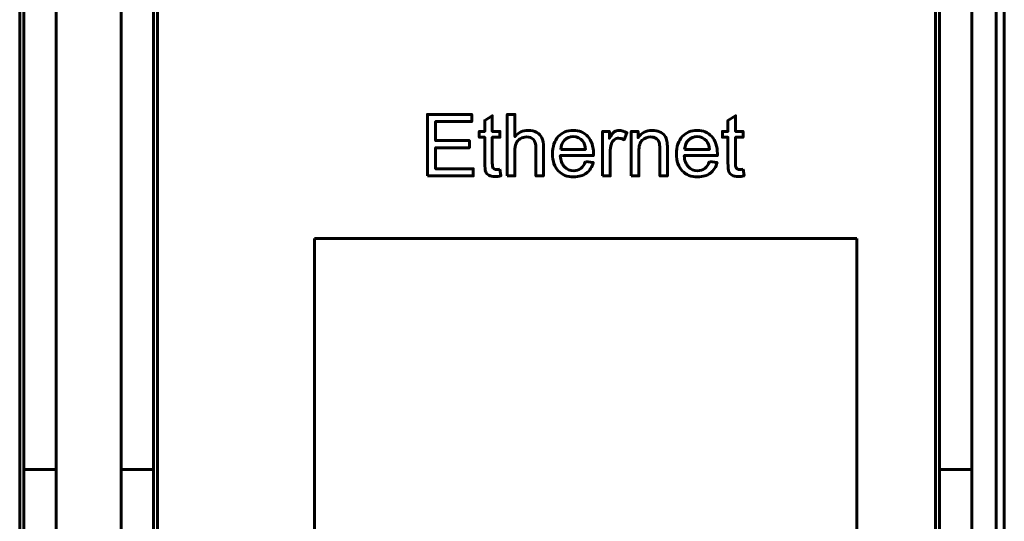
# Model space of a CAD drawing. Header units: millimetres. Extents: x -13 to 39, y -19 to 89.
# Tile 6 of 15: x 15 to 39, y 24 to 36. Entities that reach past the tile are written whole.
import ezdxf

# ---------------------------------------------------------------- set-up
doc = ezdxf.new("R2010")
doc.units = ezdxf.units.MM
doc.linetypes.add('K5LT_BASIC', pattern=[0])

msp = doc.modelspace()

# ---------------------------------------------------------------- linework, layer by layer
at = {"color": 150, "linetype": 'K5LT_BASIC', "lineweight": 60, "true_color": 0x0080ff}
for p, q in [((38.739, 61.118), (38.739, 8.557)), ((38.939, 61.118), (38.939, 8.557)), ((14.639, 22.438), (14.639, 47.238)), ((18.039, 22.438), (18.039, 47.238)), ((37.239, 22.438), (37.239, 47.238)), ((14.739, 44.413), (14.739, 25.262)), ((15.539, 25.262), (15.539, 44.413)), ((17.139, 25.262), (17.139, 44.413)), ((17.939, 44.413), (17.939, 25.262)), ((37.339, 44.413), (37.339, 25.262)), ((38.139, 25.262), (38.139, 44.413)), ((21.918, 14.246), (21.918, 30.956)), ((21.918, 30.956), (35.301, 30.956)), ((35.301, 30.956), (35.301, 14.246)), ((15.539, 25.262), (14.739, 25.262)), ((14.739, 23.338), (14.739, 25.262)), ((15.539, 23.645), (15.539, 25.262)), ((17.139, 23.645), (17.139, 25.262)), ((17.939, 25.262), (17.139, 25.262)), ((17.939, 25.262), (17.939, 23.338)), ((37.339, 25.262), (37.339, 23.338)), ((38.139, 25.262), (37.339, 25.262)), ((38.139, 23.645), (38.139, 25.262))]:
    msp.add_line(p, q, dxfattribs=at)
for points, knots in [([(24.701, 32.499), (24.701, 32.499), (24.701, 34.015), (24.701, 34.015), (25.795, 34.015), (25.795, 34.015), (25.795, 33.837), (25.795, 33.837), (24.902, 33.837), (24.902, 33.837), (24.902, 33.371), (24.902, 33.371), (25.738, 33.371), (25.738, 33.371), (25.738, 33.193), (25.738, 33.193), (24.902, 33.193), (24.902, 33.193), (24.902, 32.677), (24.902, 32.677), (25.831, 32.677), (25.831, 32.677), (25.831, 32.499), (25.831, 32.499), (24.701, 32.499), (24.701, 32.499)], [0, 0, 0, 0, 0.083333, 0.083333, 0.166667, 0.166667, 0.25, 0.25, 0.333333, 0.333333, 0.416667, 0.416667, 0.5, 0.5, 0.583333, 0.583333, 0.666667, 0.666667, 0.75, 0.75, 0.833333, 0.833333, 0.916667, 0.916667, 1, 1, 1, 1]), ([(26.49, 32.665), (26.49, 32.665), (26.515, 32.501), (26.515, 32.501), (26.463, 32.49), (26.416, 32.484), (26.375, 32.484), (26.308, 32.484), (26.255, 32.495), (26.218, 32.516), (26.181, 32.538), (26.155, 32.566), (26.14, 32.601), (26.125, 32.635), (26.117, 32.709), (26.117, 32.821), (26.117, 32.821), (26.117, 33.454), (26.117, 33.454), (25.98, 33.454), (25.98, 33.454), (25.98, 33.598), (25.98, 33.598), (26.117, 33.598), (26.117, 33.598), (26.117, 33.869), (26.117, 33.869), (26.303, 33.981), (26.303, 33.981), (26.303, 33.598), (26.303, 33.598), (26.49, 33.598), (26.49, 33.598), (26.49, 33.454), (26.49, 33.454), (26.303, 33.454), (26.303, 33.454), (26.303, 32.81), (26.303, 32.81), (26.303, 32.757), (26.307, 32.723), (26.313, 32.707), (26.32, 32.692), (26.33, 32.68), (26.345, 32.671), (26.36, 32.662), (26.381, 32.658), (26.409, 32.658), (26.429, 32.658), (26.456, 32.66), (26.49, 32.665)], [0, 0, 0, 0, 0.05, 0.05, 0.05, 0.1, 0.1, 0.1, 0.15, 0.15, 0.15, 0.2, 0.2, 0.2, 0.25, 0.25, 0.25, 0.3, 0.3, 0.35, 0.35, 0.4, 0.4, 0.45, 0.45, 0.5, 0.5, 0.55, 0.55, 0.6, 0.6, 0.65, 0.65, 0.7, 0.7, 0.75, 0.75, 0.8, 0.8, 0.8, 0.85, 0.85, 0.85, 0.9, 0.9, 0.9, 0.95, 0.95, 0.95, 1, 1, 1, 1]), ([(26.673, 32.499), (26.673, 32.499), (26.673, 34.015), (26.673, 34.015), (26.86, 34.015), (26.86, 34.015), (26.86, 33.469), (26.86, 33.469), (26.946, 33.57), (27.055, 33.621), (27.187, 33.621), (27.268, 33.621), (27.338, 33.605), (27.398, 33.573), (27.458, 33.541), (27.5, 33.497), (27.526, 33.44), (27.552, 33.384), (27.565, 33.302), (27.565, 33.194), (27.565, 33.194), (27.565, 32.499), (27.565, 32.499), (27.378, 32.499), (27.378, 32.499), (27.378, 33.194), (27.378, 33.194), (27.378, 33.286), (27.358, 33.354), (27.318, 33.396), (27.278, 33.439), (27.222, 33.46), (27.148, 33.46), (27.094, 33.46), (27.042, 33.446), (26.994, 33.417), (26.945, 33.389), (26.911, 33.35), (26.89, 33.301), (26.87, 33.252), (26.86, 33.185), (26.86, 33.099), (26.86, 33.099), (26.86, 32.499), (26.86, 32.499), (26.673, 32.499), (26.673, 32.499)], [0, 0, 0, 0, 0.058824, 0.058824, 0.117647, 0.117647, 0.176471, 0.176471, 0.176471, 0.235294, 0.235294, 0.235294, 0.294118, 0.294118, 0.294118, 0.352941, 0.352941, 0.352941, 0.411765, 0.411765, 0.411765, 0.470588, 0.470588, 0.529412, 0.529412, 0.588235, 0.588235, 0.588235, 0.647059, 0.647059, 0.647059, 0.705882, 0.705882, 0.705882, 0.764706, 0.764706, 0.764706, 0.823529, 0.823529, 0.823529, 0.882353, 0.882353, 0.882353, 0.941176, 0.941176, 1, 1, 1, 1]), ([(32.491, 32.665), (32.491, 32.665), (32.517, 32.501), (32.517, 32.501), (32.465, 32.49), (32.418, 32.484), (32.377, 32.484), (32.309, 32.484), (32.257, 32.495), (32.22, 32.516), (32.183, 32.538), (32.157, 32.566), (32.141, 32.601), (32.126, 32.635), (32.119, 32.709), (32.119, 32.821), (32.119, 32.821), (32.119, 33.454), (32.119, 33.454), (31.981, 33.454), (31.981, 33.454), (31.981, 33.598), (31.981, 33.598), (32.119, 33.598), (32.119, 33.598), (32.119, 33.869), (32.119, 33.869), (32.305, 33.981), (32.305, 33.981), (32.305, 33.598), (32.305, 33.598), (32.491, 33.598), (32.491, 33.598), (32.491, 33.454), (32.491, 33.454), (32.305, 33.454), (32.305, 33.454), (32.305, 32.81), (32.305, 32.81), (32.305, 32.757), (32.308, 32.723), (32.315, 32.707), (32.321, 32.692), (32.332, 32.68), (32.347, 32.671), (32.362, 32.662), (32.383, 32.658), (32.41, 32.658), (32.431, 32.658), (32.458, 32.66), (32.491, 32.665)], [0, 0, 0, 0, 0.05, 0.05, 0.05, 0.1, 0.1, 0.1, 0.15, 0.15, 0.15, 0.2, 0.2, 0.2, 0.25, 0.25, 0.25, 0.3, 0.3, 0.35, 0.35, 0.4, 0.4, 0.45, 0.45, 0.5, 0.5, 0.55, 0.55, 0.6, 0.6, 0.65, 0.65, 0.7, 0.7, 0.75, 0.75, 0.8, 0.8, 0.8, 0.85, 0.85, 0.85, 0.9, 0.9, 0.9, 0.95, 0.95, 0.95, 1, 1, 1, 1]), ([(28.6, 32.855), (28.6, 32.855), (28.793, 32.829), (28.793, 32.829), (28.763, 32.717), (28.707, 32.63), (28.625, 32.568), (28.543, 32.507), (28.438, 32.476), (28.311, 32.476), (28.151, 32.476), (28.024, 32.525), (27.93, 32.624), (27.836, 32.722), (27.789, 32.861), (27.789, 33.039), (27.789, 33.223), (27.837, 33.366), (27.931, 33.468), (28.026, 33.57), (28.149, 33.621), (28.301, 33.621), (28.447, 33.621), (28.567, 33.571), (28.66, 33.471), (28.752, 33.371), (28.799, 33.231), (28.799, 33.05), (28.799, 33.039), (28.799, 33.022), (28.798, 33.001), (28.798, 33.001), (27.98, 33.001), (27.98, 33.001), (27.987, 32.88), (28.021, 32.788), (28.082, 32.724), (28.143, 32.66), (28.22, 32.628), (28.311, 32.628), (28.379, 32.628), (28.437, 32.646), (28.485, 32.682), (28.534, 32.718), (28.572, 32.776), (28.6, 32.855)], [0, 0, 0, 0, 0.066667, 0.066667, 0.066667, 0.133333, 0.133333, 0.133333, 0.2, 0.2, 0.2, 0.266667, 0.266667, 0.266667, 0.333333, 0.333333, 0.333333, 0.4, 0.4, 0.4, 0.466667, 0.466667, 0.466667, 0.533333, 0.533333, 0.533333, 0.6, 0.6, 0.6, 0.666667, 0.666667, 0.666667, 0.733333, 0.733333, 0.733333, 0.8, 0.8, 0.8, 0.866667, 0.866667, 0.866667, 0.933333, 0.933333, 0.933333, 1, 1, 1, 1]), ([(29.026, 32.499), (29.026, 32.499), (29.026, 33.598), (29.026, 33.598), (29.193, 33.598), (29.193, 33.598), (29.193, 33.429), (29.193, 33.429), (29.236, 33.507), (29.275, 33.559), (29.311, 33.583), (29.348, 33.608), (29.388, 33.621), (29.431, 33.621), (29.494, 33.621), (29.558, 33.601), (29.623, 33.562), (29.623, 33.562), (29.556, 33.39), (29.556, 33.39), (29.511, 33.415), (29.466, 33.428), (29.421, 33.428), (29.38, 33.428), (29.344, 33.416), (29.312, 33.391), (29.28, 33.367), (29.257, 33.333), (29.243, 33.29), (29.222, 33.224), (29.212, 33.152), (29.212, 33.073), (29.212, 33.073), (29.212, 32.499), (29.212, 32.499), (29.026, 32.499), (29.026, 32.499)], [0, 0, 0, 0, 0.076923, 0.076923, 0.153846, 0.153846, 0.230769, 0.230769, 0.230769, 0.307692, 0.307692, 0.307692, 0.384615, 0.384615, 0.384615, 0.461538, 0.461538, 0.461538, 0.538462, 0.538462, 0.538462, 0.615385, 0.615385, 0.615385, 0.692308, 0.692308, 0.692308, 0.769231, 0.769231, 0.769231, 0.846154, 0.846154, 0.846154, 0.923077, 0.923077, 1, 1, 1, 1]), ([(29.733, 32.499), (29.733, 32.499), (29.733, 33.598), (29.733, 33.598), (29.9, 33.598), (29.9, 33.598), (29.9, 33.442), (29.9, 33.442), (29.98, 33.561), (30.097, 33.621), (30.249, 33.621), (30.315, 33.621), (30.376, 33.609), (30.431, 33.585), (30.487, 33.562), (30.528, 33.53), (30.556, 33.492), (30.583, 33.453), (30.603, 33.407), (30.614, 33.354), (30.62, 33.32), (30.624, 33.26), (30.624, 33.173), (30.624, 33.173), (30.624, 32.499), (30.624, 32.499), (30.438, 32.499), (30.438, 32.499), (30.438, 33.166), (30.438, 33.166), (30.438, 33.242), (30.431, 33.299), (30.416, 33.336), (30.402, 33.374), (30.376, 33.404), (30.339, 33.426), (30.302, 33.449), (30.259, 33.46), (30.21, 33.46), (30.131, 33.46), (30.063, 33.435), (30.005, 33.384), (29.948, 33.334), (29.919, 33.239), (29.919, 33.098), (29.919, 33.098), (29.919, 32.499), (29.919, 32.499), (29.733, 32.499), (29.733, 32.499)], [0, 0, 0, 0, 0.055556, 0.055556, 0.111111, 0.111111, 0.166667, 0.166667, 0.166667, 0.222222, 0.222222, 0.222222, 0.277778, 0.277778, 0.277778, 0.333333, 0.333333, 0.333333, 0.388889, 0.388889, 0.388889, 0.444444, 0.444444, 0.444444, 0.5, 0.5, 0.555556, 0.555556, 0.611111, 0.611111, 0.611111, 0.666667, 0.666667, 0.666667, 0.722222, 0.722222, 0.722222, 0.777778, 0.777778, 0.777778, 0.833333, 0.833333, 0.833333, 0.888889, 0.888889, 0.888889, 0.944444, 0.944444, 1, 1, 1, 1]), ([(31.659, 32.855), (31.659, 32.855), (31.852, 32.829), (31.852, 32.829), (31.822, 32.717), (31.766, 32.63), (31.684, 32.568), (31.602, 32.507), (31.498, 32.476), (31.37, 32.476), (31.21, 32.476), (31.083, 32.525), (30.989, 32.624), (30.895, 32.722), (30.849, 32.861), (30.849, 33.039), (30.849, 33.223), (30.896, 33.366), (30.991, 33.468), (31.086, 33.57), (31.209, 33.621), (31.36, 33.621), (31.507, 33.621), (31.626, 33.571), (31.719, 33.471), (31.812, 33.371), (31.858, 33.231), (31.858, 33.05), (31.858, 33.039), (31.858, 33.022), (31.857, 33.001), (31.857, 33.001), (31.039, 33.001), (31.039, 33.001), (31.046, 32.88), (31.08, 32.788), (31.141, 32.724), (31.202, 32.66), (31.279, 32.628), (31.37, 32.628), (31.438, 32.628), (31.497, 32.646), (31.545, 32.682), (31.593, 32.718), (31.631, 32.776), (31.659, 32.855)], [0, 0, 0, 0, 0.066667, 0.066667, 0.066667, 0.133333, 0.133333, 0.133333, 0.2, 0.2, 0.2, 0.266667, 0.266667, 0.266667, 0.333333, 0.333333, 0.333333, 0.4, 0.4, 0.4, 0.466667, 0.466667, 0.466667, 0.533333, 0.533333, 0.533333, 0.6, 0.6, 0.6, 0.666667, 0.666667, 0.666667, 0.733333, 0.733333, 0.733333, 0.8, 0.8, 0.8, 0.866667, 0.866667, 0.866667, 0.933333, 0.933333, 0.933333, 1, 1, 1, 1]), ([(27.99, 33.153), (27.99, 33.153), (28.602, 33.153), (28.602, 33.153), (28.594, 33.245), (28.57, 33.315), (28.532, 33.361), (28.473, 33.432), (28.396, 33.468), (28.302, 33.468), (28.216, 33.468), (28.145, 33.44), (28.087, 33.383), (28.029, 33.326), (27.997, 33.249), (27.99, 33.153)], [0, 0, 0, 0, 0.2, 0.2, 0.2, 0.4, 0.4, 0.4, 0.6, 0.6, 0.6, 0.8, 0.8, 0.8, 1, 1, 1, 1]), ([(31.05, 33.153), (31.05, 33.153), (31.661, 33.153), (31.661, 33.153), (31.653, 33.245), (31.63, 33.315), (31.591, 33.361), (31.532, 33.432), (31.455, 33.468), (31.361, 33.468), (31.276, 33.468), (31.204, 33.44), (31.146, 33.383), (31.088, 33.326), (31.056, 33.249), (31.05, 33.153)], [0, 0, 0, 0, 0.2, 0.2, 0.2, 0.4, 0.4, 0.4, 0.6, 0.6, 0.6, 0.8, 0.8, 0.8, 1, 1, 1, 1])]:
    msp.add_open_spline(points, degree=3, knots=knots, dxfattribs=at)

doc.saveas('drawing.dxf')
